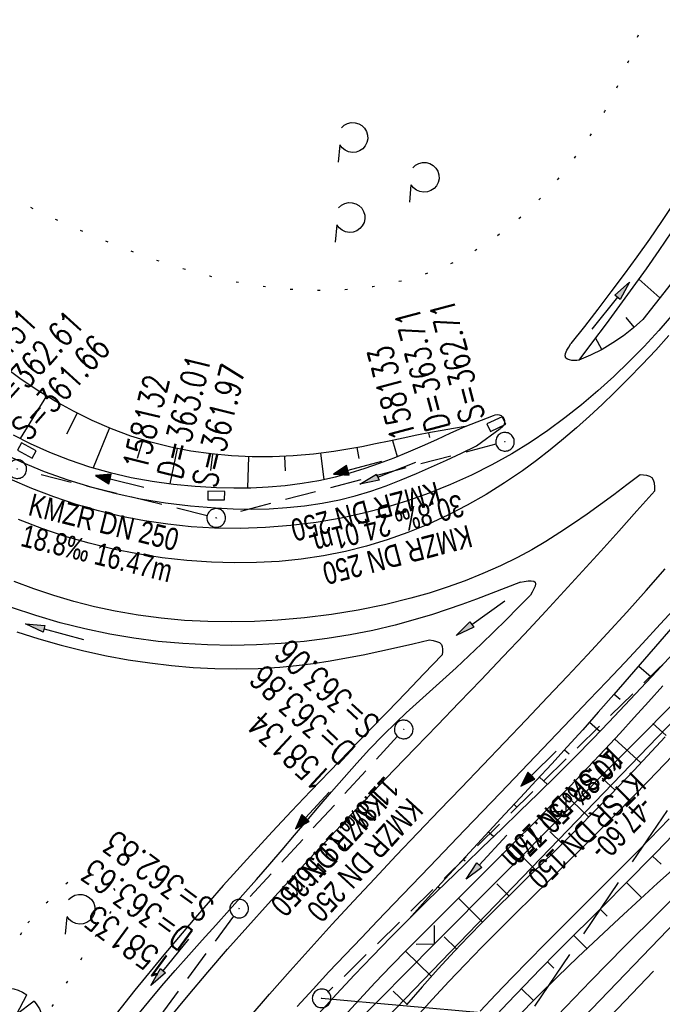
# Model space of a CAD drawing. Extents: x 510579 to 511204, y 466954 to 468018.
# Tile 25 of 48: x 511042 to 511094, y 467193 to 467272. Entities that reach past the tile are written whole.
import ezdxf

# ---------------------------------------------------------------- set-up
doc = ezdxf.new("R2010")
doc.units = 0
doc.header["$LTSCALE"] = 10
doc.header["$MEASUREMENT"] = 0
for name, pattern in [('AUSGEZOGEN', [0]), ('LT00', [0]), ('LT05', [0.7, 0.5, -0.2]), ('LT07', [0.22, 0.02, -0.2]), ('LT08', [0.42, 0.2, -0.1, 0.02, -0.1]), ('STRICHLINIE2', [0.375, 0.25, -0.125])]:
    doc.linetypes.add(name, pattern=pattern)
doc.layers.get('0').update_dxf_attribs({"linetype": 'LT00'})
for name, color, linetype in [('--EK_FBR', 1, 'LT00'), ('--EK_Halt-Pfeil', 4, 'LT00'), ('--EK_Haltung', 7, 'STRICHLINIE2'), ('--EK_Haltung-Text', 140, 'LT00'), ('--EK_Schacht-Text', 5, 'LT00'), ('--EL_DFK_AB_L', 21, 'LT00'), ('--EL_Halt-Pfeil', 4, 'LT00'), ('--EL_Haltung', 182, 'STRICHLINIE2'), ('--EL_Haltung-Text', 182, 'LT00'), ('ABSTAND', 8, 'LT00'), ('DFK_AB_L', 21, 'LT00'), ('DFK_KATASTER', 250, 'LT00'), ('FFH', 61, 'LT05'), ('GEHOELZ_SYMB', 252, 'Continuous'), ('GEMEINDEGRENZE', 3, 'LT08'), ('NSG', 61, 'LT05'), ('PFEIL', 140, 'AUSGEZOGEN'), ('V100_AFBR_BAB', 250, 'LT00'), ('V100_BAUM', 250, 'LT00'), ('V100_BOESCH', 250, 'LT00'), ('V100_BOSCHUNG', 250, 'LT00'), ('V100_GEHOELZ', 250, 'LT07'), ('V100_GRABEN', 250, 'LT00'), ('V100_KA_PRUF', 182, 'LT00'), ('V100_LD_MARK', 250, 'LT00'), ('V100_SINKK', 182, 'LT00'), ('V100_ZAUN', 40, 'LT00')]:
    doc.layers.add(name, color=color, linetype=linetype)
doc.styles.add('Haltungsbeschriftung', font='ARIAL.TTF', dxfattribs={"width": 0.75})
doc.styles.add('schachtbeschriftung', font='romans.shx', dxfattribs={"width": 0.75, "height": 2})
doc.styles.get("Standard").update_dxf_attribs({"font": 'ARIAL.TTF'})

# ---------------------------------------------------------------- blocks, each defined once
blk = doc.blocks.new('GEHOELZ_SYMB')
at = {"layer": 'GEHOELZ_SYMB'}
blk.add_line((0, 0), (1.4, 0), dxfattribs=at)
blk.add_lwpolyline([(-1.388, 0.017), (-1.612, 0.221), (-1.778, 0.474), (-1.876, 0.761), (-1.898, 1.063), (-1.844, 1.361), (-1.718, 1.636), (-1.526, 1.87), (-1.282, 2.05), (-1, 2.162), (-0.7, 2.2), (-0.4, 2.162), (-0.118, 2.05), (0.126, 1.87), (0.318, 1.636), (0.444, 1.361), (0.498, 1.063), (0.476, 0.761), (0.378, 0.474), (0.212, 0.221), (-0.012, 0.017)], dxfattribs=at)
blk = doc.blocks.new('Pfreil3')
at = {"layer": 'PFEIL'}
blk.add_hatch(color=256, dxfattribs=at).paths.add_polyline_path([(-1.549, 0.273), (-1.549, -0.273), (0, 0)])
for p, q in [((-1.549, 0), (-4.831, 0)), ((-1.549, -0.273), (-1.549, 0.273)), ((-1.549, 0.273), (0, 0)), ((0, 0), (-1.549, -0.273))]:
    blk.add_line(p, q, dxfattribs=at)
blk = doc.blocks.new('SYMB0003')
at = {"color": 0, "linetype": 'ByBlock'}
for p, q in [((-0.015712, 0), (0.010166, 0.012015)), ((0, -0.021257), (-0.015712, 0)), ((0.010166, 0.012015), (0, -0.021257))]:
    blk.add_line(p, q, dxfattribs=at)
for points in [[(-0.031395, 0.499013), (-0.093691, 0.491144), (-0.154509, 0.475528), (-0.21289, 0.452414), (-0.267913, 0.422164), (-0.318712, 0.385257), (-0.364484, 0.342274), (-0.404509, 0.293893), (-0.438154, 0.240877), (-0.464888, 0.184062), (-0.484292, 0.124345), (-0.496058, 0.062667), (-0.5, 0)], [(-0.5, 0), (-0.496058, -0.062667), (-0.484292, -0.124345), (-0.464888, -0.184062), (-0.438154, -0.240877), (-0.404509, -0.293893), (-0.364485, -0.342274), (-0.318712, -0.385257), (-0.267914, -0.422164), (-0.21289, -0.452414), (-0.154509, -0.475529), (-0.093691, -0.491144), (-0.031395, -0.499014), (0.031395, -0.499014)], [(0.5, 0), (0.496057, 0.062667), (0.484292, 0.124345), (0.464888, 0.184062), (0.438153, 0.240877), (0.404509, 0.293893), (0.364484, 0.342274), (0.318712, 0.385257), (0.267913, 0.422164), (0.21289, 0.452414), (0.154509, 0.475528), (0.093691, 0.491144), (0.031395, 0.499013), (-0.031395, 0.499013)], [(0.031395, -0.499014), (0.093691, -0.491144), (0.154509, -0.475529), (0.21289, -0.452414), (0.267914, -0.422164), (0.318712, -0.385257), (0.364485, -0.342274), (0.404509, -0.293893), (0.438154, -0.240877), (0.464889, -0.184062), (0.484292, -0.124345), (0.496058, -0.062667), (0.5, 0)]]:
    blk.add_lwpolyline(points, dxfattribs=at)
blk = doc.blocks.new('SYMB1122')
at = {"color": 0, "linetype": 'ByBlock'}
for p, q in [((0.311075, 0.391979), (0.09863, 0.092887)), ((0.09863, 0.092887), (0.418246, 0.260377)), ((-0.475333, -0.172973), (-0.166954, -0.06134)), ((-0.166954, -0.06134), (-0.386962, -0.319059)), ((0.008901, -0.038997), (0.02494, -0.031273)), ((0.377481, -0.336756), (0.093097, -0.145464)), ((0.093097, -0.145464), (0.215406, -0.456826)), ((0.022929, -0.501191), (-0.043246, -0.49913))]:
    blk.add_line(p, q, dxfattribs=at)
for points in [[(-0.316293, 0.394214), (-0.150355, 0.155979), (-0.405806, 0.30112)], [(-0.316355, 0.394287), (-0.266036, 0.429988), (-0.211684, 0.459185), (-0.154136, 0.481431), (-0.094277, 0.496382), (-0.033028, 0.50381), (0.028669, 0.503599)], [(0.028669, 0.503599), (0.089866, 0.495753), (0.149621, 0.480392), (0.207015, 0.457753), (0.261166, 0.428184), (0.31124, 0.39214)], [(-0.508141, 0.010932), (-0.503002, 0.073258), (-0.489922, 0.134413), (-0.469118, 0.19339), (-0.440931, 0.249215), (-0.405825, 0.300971)], [(0.418338, 0.260323), (0.450658, 0.204641), (0.475368, 0.14519), (0.492037, 0.083003), (0.500376, 0.019163), (0.500238, -0.045218), (0.491628, -0.109022), (0.474694, -0.171137), (0.449731, -0.230483), (0.417173, -0.286026), (0.377588, -0.336801)], [(-0.475728, -0.172816), (-0.494391, -0.113127), (-0.505255, -0.05154), (-0.508141, 0.010932)], [(-0.02494, 0.031273), (-0.036039, 0.017355), (-0.04, 0)], [(-0.04, 0), (-0.036039, -0.017355), (-0.02494, -0.031273), (-0.008901, -0.038997), (0.008901, -0.038997)], [(0.008901, 0.038997), (-0.008901, 0.038997), (-0.02494, 0.031273)], [(0.04, 0), (0.036039, 0.017355), (0.02494, 0.031273), (0.008901, 0.038997)], [(0.02494, -0.031273), (0.036039, -0.017355), (0.04, 0)], [(-0.043246, -0.49913), (-0.108608, -0.48859), (-0.172076, -0.469745), (-0.232599, -0.442906), (-0.289176, -0.408519), (-0.340869, -0.367153), (-0.386823, -0.319492)], [(0.215414, -0.456858), (0.153338, -0.479878), (0.088821, -0.494738), (0.022929, -0.501191)]]:
    blk.add_lwpolyline(points, dxfattribs=at)
blk = doc.blocks.new('SYMB0024')
at = {"color": 0, "linetype": 'ByBlock'}
for p, q in [((-0.5, 0.5), (0, 0)), ((0, 0), (0.5, 0.5))]:
    blk.add_line(p, q, dxfattribs=at)
blk = doc.blocks.new('SYMB0652')
at = {"color": 0, "linetype": 'ByBlock'}
blk.add_lwpolyline([(-0.15, -0.075), (0.15, -0.075), (0.15, 0.075), (-0.15, 0.075), (-0.15, -0.075)], dxfattribs=at)
blk = doc.blocks.new('SYMB0070')
at = {"color": 0, "linetype": 'ByBlock'}
for p, q in [((-0.5, 0), (0.2, 0)), ((0.5, 0), (0.2, 0.1)), ((0.2, 0.1), (0.2, 0)), ((0.468, 0), (0.21, 0.086)), ((0.21, 0.086), (0.21, -0.086)), ((0.21, -0.086), (0.468, 0)), ((0.22, -0.072), (0.437, 0)), ((0.23, -0.058), (0.405, 0)), ((0.24, -0.045), (0.374, 0)), ((0.342, 0), (0.25, 0.031)), ((0.25, 0.031), (0.25, -0.031)), ((0.25, -0.031), (0.342, 0)), ((0.26, -0.017), (0.31, 0)), ((0.27, -0.003), (0.279, 0))]:
    blk.add_line(p, q, dxfattribs=at)
for points in [[(0.2, 0), (0.2, -0.1), (0.5, 0)], [(0.437, 0), (0.22, 0.072), (0.22, -0.072)], [(0.405, 0), (0.23, 0.058), (0.23, -0.058)], [(0.374, 0), (0.24, 0.045), (0.24, -0.045)], [(0.31, 0), (0.26, 0.017), (0.26, -0.017)], [(0.279, 0), (0.27, 0.003), (0.27, -0.003)]]:
    blk.add_lwpolyline(points, dxfattribs=at)

msp = doc.modelspace()

# ---------------------------------------------------------------- linework, layer by layer
at = {"layer": '--EK_FBR'}
for points in [[(511095.256, 467248.931), (511093.737, 467247.188), (511092.567, 467245.924), (511091.363, 467244.692), (511090.124, 467243.496), (511088.85, 467242.34), (511087.54, 467241.227), (511086.194, 467240.161), (511084.811, 467239.146), (511083.391, 467238.185), (511081.932, 467237.283), (511080.328, 467236.385), (511078.685, 467235.559), (511077.005, 467234.804), (511075.293, 467234.122), (511073.553, 467233.512), (511071.789, 467232.974), (511070.005, 467232.508), (511068.206, 467232.116), (511066.189, 467231.766), (511064.16, 467231.507), (511062.123, 467231.343), (511060.081, 467231.274), (511058.035, 467231.302), (511056.153, 467231.415), (511054.276, 467231.61), (511052.407, 467231.888), (511050.551, 467232.248), (511048.711, 467232.689), (511046.893, 467233.21), (511045.099, 467233.812), (511043.334, 467234.494), (511041.603, 467235.254)], [(511092.241, 467235.577), (511091.181, 467234.777), (511090.118, 467233.981), (511089.051, 467233.195), (511087.974, 467232.422), (511086.887, 467231.669), (511085.787, 467230.94), (511084.671, 467230.239), (511083.535, 467229.571), (511082.378, 467228.941), (511081.009, 467228.263), (511079.61, 467227.641), (511078.187, 467227.071), (511076.743, 467226.552), (511075.281, 467226.082), (511073.805, 467225.659), (511071.696, 467225.136), (511069.569, 467224.699), (511067.427, 467224.348), (511065.272, 467224.08), (511063.107, 467223.892), (511061.232, 467223.794), (511059.355, 467223.757), (511057.477, 467223.785), (511055.603, 467223.882), (511053.735, 467224.049), (511051.876, 467224.292), (511050.03, 467224.613), (511048.373, 467224.972), (511046.73, 467225.396), (511045.104, 467225.881), (511043.496, 467226.424), (511041.907, 467227.024)], [(511093.437, 467234.306), (511093.428, 467234.617), (511093.399, 467234.908), (511093.33, 467235.16), (511093.202, 467235.353), (511093.02, 467235.467), (511092.788, 467235.531), (511092.523, 467235.562), (511092.241, 467235.577)], [(511054.356, 467191.838), (511055.907, 467193.725), (511057.483, 467195.591), (511059.079, 467197.439), (511060.696, 467199.269), (511062.329, 467201.085), (511063.977, 467202.887), (511065.658, 467204.698), (511067.349, 467206.499), (511069.05, 467208.292), (511070.757, 467210.078), (511072.47, 467211.859), (511074.185, 467213.638), (511075.944, 467215.46), (511077.702, 467217.283), (511079.456, 467219.11), (511081.204, 467220.943), (511082.944, 467222.783), (511084.673, 467224.633), (511086.148, 467226.231), (511087.616, 467227.837), (511089.077, 467229.449), (511090.533, 467231.066), (511091.986, 467232.685), (511093.437, 467234.306)], [(511095.274, 467225.118), (511093.865, 467223.567), (511092.442, 467222.029), (511091.009, 467220.499), (511089.568, 467218.977), (511088.122, 467217.459), (511086.674, 467215.944), (511083.832, 467212.97), (511080.991, 467209.997), (511078.149, 467207.026), (511075.304, 467204.056), (511072.453, 467201.089), (511071.142, 467199.727), (511069.832, 467198.362), (511068.528, 467196.993), (511067.231, 467195.618), (511065.945, 467194.233), (511064.673, 467192.835)]]:
    msp.add_lwpolyline(points, dxfattribs=at)
at = {"layer": '--EK_Haltung'}
for p, q in [((511080.656, 467238.055), (511058.889, 467232.315)), ((511057.436, 467232.303), (511042.901, 467235.873)), ((511102.378, 467228.482), (511067.176, 467194.011)), ((511072.732, 467214.558), (511060.516, 467201.252)), ((511059.564, 467200.097), (511040.578, 467174.369))]:
    msp.add_line(p, q, dxfattribs=at)
at = {"layer": '--EK_Schacht-Text'}
msp.add_line((511066.64, 467193.486), (511086.325, 467191.723), dxfattribs=at)
at = {"layer": '--EL_DFK_AB_L'}
msp.add_line((511102.89, 467224.11), (511070.901, 467190.91), dxfattribs=at)
at = {"layer": '--EL_Haltung'}
for p, q in [((511080.656, 467238.055), (511058.889, 467232.315)), ((511057.436, 467232.303), (511042.901, 467235.873)), ((511102.378, 467228.482), (511067.176, 467194.011)), ((511072.732, 467214.558), (511060.516, 467201.252)), ((511059.564, 467200.097), (511040.578, 467174.369))]:
    msp.add_line(p, q, dxfattribs=at)
at = {"layer": 'DFK_AB_L'}
msp.add_line((511102.89, 467224.11), (511070.901, 467190.91), dxfattribs=at)
at = {"layer": 'DFK_KATASTER'}
msp.add_line((511099.861, 467204.629), (511074.69, 467178.431), dxfattribs=at)
at = {"layer": 'FFH', "flags": 128}
msp.add_lwpolyline([(511028.436, 466972.995), (511027.597, 467018.053), (511038.224, 467088.667), (511064.683, 467164.599), (511095.678, 467210.445), (511114.923, 467246.008), (511126.116, 467286.457), (511133.421, 467321.796), (511124.57, 467369.412), (511172.757, 467347.673), (511187.373, 467347.944)], dxfattribs=at)
at = {"layer": 'GEMEINDEGRENZE', "ltscale": 2.5, "flags": 128}
msp.add_lwpolyline([(511049, 466973.934), (511042.864, 467071.75), (511045.557, 467102.024), (511049.936, 467123.713), (511055.905, 467143.395), (511064.272, 467161.502), (511075.327, 467176.929), (511101.462, 467204.131), (511113.314, 467216.455), (511123.769, 467230.311), (511124.664, 467235.696), (511137.245, 467267.415), (511140.112, 467282.012), (511141.46, 467305.984), (511137.644, 467322.054), (511135.296, 467327.924), (511128.455, 467343.858), (511142.997, 467349.667), (511146.299, 467350.99), (511162.093, 467343.261), (511183.637, 467332.817), (511188.105, 467331.917)], dxfattribs=at)
at = {"layer": 'NSG', "flags": 128}
msp.add_lwpolyline([(511028.438, 466972.995), (511027.598, 467018.055), (511038.227, 467088.668), (511064.684, 467164.602), (511095.68, 467210.445), (511114.926, 467246.012), (511126.117, 467286.457), (511133.422, 467321.797), (511124.57, 467369.414), (511172.758, 467347.676), (511187.373, 467347.947)], dxfattribs=at)
at = {"layer": 'V100_AFBR_BAB'}
for points in [[(511095.256, 467248.931), (511093.737, 467247.188), (511092.567, 467245.924), (511091.363, 467244.692), (511090.124, 467243.496), (511088.85, 467242.34), (511087.54, 467241.227), (511086.194, 467240.161), (511084.811, 467239.146), (511083.391, 467238.185), (511081.932, 467237.283), (511080.328, 467236.385), (511078.685, 467235.559), (511077.005, 467234.804), (511075.293, 467234.122), (511073.553, 467233.512), (511071.789, 467232.974), (511070.005, 467232.508), (511068.206, 467232.116), (511066.189, 467231.766), (511064.16, 467231.507), (511062.123, 467231.343), (511060.081, 467231.274), (511058.035, 467231.302), (511056.153, 467231.415), (511054.276, 467231.61), (511052.407, 467231.888), (511050.551, 467232.248), (511048.711, 467232.689), (511046.893, 467233.21), (511045.099, 467233.812), (511043.334, 467234.494), (511041.603, 467235.254)], [(511092.241, 467235.577), (511091.181, 467234.777), (511090.118, 467233.981), (511089.051, 467233.195), (511087.974, 467232.422), (511086.887, 467231.669), (511085.787, 467230.94), (511084.671, 467230.239), (511083.535, 467229.571), (511082.378, 467228.941), (511081.009, 467228.263), (511079.61, 467227.641), (511078.187, 467227.071), (511076.743, 467226.552), (511075.281, 467226.082), (511073.805, 467225.659), (511071.696, 467225.136), (511069.569, 467224.699), (511067.427, 467224.348), (511065.272, 467224.08), (511063.107, 467223.892), (511061.232, 467223.794), (511059.355, 467223.757), (511057.477, 467223.785), (511055.603, 467223.882), (511053.735, 467224.049), (511051.876, 467224.292), (511050.03, 467224.613), (511048.373, 467224.972), (511046.73, 467225.396), (511045.104, 467225.881), (511043.496, 467226.424), (511041.907, 467227.024)], [(511093.437, 467234.306), (511093.428, 467234.617), (511093.399, 467234.908), (511093.33, 467235.16), (511093.202, 467235.353), (511093.02, 467235.467), (511092.788, 467235.531), (511092.523, 467235.562), (511092.241, 467235.577)], [(511054.356, 467191.838), (511055.907, 467193.725), (511057.483, 467195.591), (511059.079, 467197.439), (511060.696, 467199.269), (511062.329, 467201.085), (511063.977, 467202.887), (511065.658, 467204.698), (511067.349, 467206.499), (511069.05, 467208.292), (511070.757, 467210.078), (511072.47, 467211.859), (511074.185, 467213.638), (511075.944, 467215.46), (511077.702, 467217.283), (511079.456, 467219.11), (511081.204, 467220.943), (511082.944, 467222.783), (511084.673, 467224.633), (511086.148, 467226.231), (511087.616, 467227.837), (511089.077, 467229.449), (511090.533, 467231.066), (511091.986, 467232.685), (511093.437, 467234.306)], [(511095.274, 467225.118), (511093.865, 467223.567), (511092.442, 467222.029), (511091.009, 467220.499), (511089.568, 467218.977), (511088.122, 467217.459), (511086.674, 467215.944), (511083.832, 467212.97), (511080.991, 467209.997), (511078.149, 467207.026), (511075.304, 467204.056), (511072.453, 467201.089), (511071.142, 467199.727), (511069.832, 467198.362), (511068.528, 467196.993), (511067.231, 467195.618), (511065.945, 467194.233), (511064.673, 467192.835)], [(511095.49, 467213.669), (511092.918, 467210.986), (511090.317, 467208.328), (511087.688, 467205.694), (511086.325, 467204.345), (511084.957, 467202.999), (511083.589, 467201.654), (511082.224, 467200.305), (511080.865, 467198.951), (511079.515, 467197.59), (511078.178, 467196.217), (511076.857, 467194.831), (511075.556, 467193.428), (511074.278, 467192.006)], [(511079.372, 467192.44), (511080.654, 467193.805), (511081.951, 467195.158), (511083.26, 467196.5), (511084.578, 467197.834), (511085.903, 467199.163), (511087.23, 467200.489), (511088.558, 467201.814), (511089.883, 467203.141), (511092.237, 467205.52), (511094.573, 467207.914)]]:
    msp.add_lwpolyline(points, dxfattribs=at)
at = {"layer": 'V100_BOESCH'}
for points in [[(511106.824, 467273.645), (511106.285, 467271.765), (511105.678, 467269.906), (511105.006, 467268.07), (511104.268, 467266.262), (511103.465, 467264.483), (511102.599, 467262.737), (511101.67, 467261.027), (511100.867, 467259.66), (511100.028, 467258.317), (511099.155, 467256.994), (511098.253, 467255.689), (511097.327, 467254.399), (511096.381, 467253.123), (511095.418, 467251.856), (511094.442, 467250.598), (511093.459, 467249.345), (511092.471, 467248.094), (511091.711, 467247.408), (511090.907, 467246.774), (511090.061, 467246.196), (511089.179, 467245.676), (511088.264, 467245.216), (511087.32, 467244.819)], [(511078.177, 467239.485), (511077.251, 467239.328), (511076.325, 467239.166), (511075.402, 467238.996), (511074.293, 467238.776), (511073.185, 467238.545), (511072.079, 467238.31), (511070.972, 467238.078), (511069.862, 467237.855), (511068.748, 467237.65), (511067.628, 467237.468), (511065.995, 467237.258), (511064.351, 467237.116), (511062.7, 467237.043), (511061.047, 467237.043), (511059.396, 467237.117), (511057.752, 467237.269), (511056.12, 467237.501), (511054.503, 467237.816), (511052.907, 467238.216), (511051.307, 467238.712), (511049.735, 467239.295), (511048.193, 467239.96), (511046.684, 467240.703), (511045.21, 467241.518), (511043.773, 467242.402), (511042.375, 467243.35), (511041.019, 467244.357)], [(511095.072, 467223.614), (511093.836, 467222.188), (511092.602, 467220.76), (511091.367, 467219.334), (511090.127, 467217.912), (511088.882, 467216.496), (511087.627, 467215.087), (511086.387, 467213.716), (511085.138, 467212.353), (511083.882, 467210.995), (511082.623, 467209.64), (511081.362, 467208.286), (511080.103, 467206.931), (511078.848, 467205.572), (511077.552, 467204.157), (511076.261, 467202.737), (511074.973, 467201.314), (511073.687, 467199.889)], [(511094.244, 467214.529), (511091.742, 467211.821), (511089.196, 467209.155), (511086.605, 467206.532), (511085.438, 467205.379), (511084.266, 467204.232), (511083.091, 467203.087), (511081.919, 467201.941), (511080.75, 467200.79), (511079.591, 467199.632), (511078.443, 467198.461), (511077.31, 467197.276), (511076.001, 467195.86), (511074.717, 467194.422), (511073.457, 467192.962)], [(511096.182, 467207.968), (511093.551, 467205.242), (511090.893, 467202.537), (511089.561, 467201.2), (511088.226, 467199.864), (511086.891, 467198.529), (511085.557, 467197.191), (511084.23, 467195.848), (511082.911, 467194.497), (511081.604, 467193.136), (511080.312, 467191.762)]]:
    msp.add_lwpolyline(points, dxfattribs=at)
at = {"layer": 'V100_BOSCHUNG'}
for p, q in [((511093.834, 467249.822), (511092.134, 467251.32)), ((511091.771, 467247.46), (511091.112, 467248.233)), ((511089.171, 467245.671), (511088.666, 467246.608)), ((511044.508, 467241.939), (511042.406, 467238.51)), ((511046.986, 467240.547), (511046.133, 467238.869)), ((511049.578, 467239.36), (511048.268, 467236.154)), ((511078.11, 467239.474), (511078.113, 467239.456)), ((511052.263, 467238.405), (511051.8, 467236.896)), ((511072.331, 467238.364), (511072.701, 467237.059)), ((511075.221, 467238.961), (511075.323, 467238.591)), ((511055.028, 467237.705), (511054.442, 467234.872)), ((511069.465, 467237.78), (511069.62, 467236.891)), ((511057.864, 467237.257), (511057.712, 467235.927)), ((511060.747, 467237.051), (511060.666, 467234.547)), ((511063.648, 467237.077), (511063.702, 467235.91)), ((511066.554, 467237.322), (511066.807, 467235.22)), ((511092.129, 467220.214), (511093.145, 467219.33)), ((511090.163, 467217.953), (511090.628, 467217.543)), ((511088.181, 467215.707), (511089.021, 467214.957)), ((511093.272, 467215.593), (511094.333, 467214.628)), ((511090.194, 467214.348), (511092.297, 467212.415)), ((511086.176, 467213.485), (511086.546, 467213.146)), ((511084.147, 467211.28), (511084.786, 467210.688)), ((511089.191, 467211.196), (511090.226, 467210.224)), ((511086.091, 467210.023), (511088.121, 467208.056)), ((511082.106, 467209.085), (511082.371, 467208.836)), ((511080.062, 467206.887), (511080.477, 467206.502)), ((511084.995, 467206.908), (511085.99, 467205.923)), ((511081.889, 467205.772), (511083.842, 467203.819)), ((511078.028, 467204.678), (511078.172, 467204.547)), ((511093.243, 467204.928), (511093.923, 467204.265)), ((511091.145, 467202.793), (511092.376, 467201.578)), ((511076.008, 467202.458), (511076.158, 467202.324)), ((511080.73, 467202.689), (511081.696, 467201.722)), ((511077.636, 467201.539), (511079.567, 467199.608)), ((511089.032, 467200.67), (511089.597, 467200.106)), ((511073.997, 467200.233), (511074.006, 467200.224)), ((511076.496, 467198.437), (511077.484, 467197.459)), ((511086.911, 467198.549), (511087.971, 467197.49)), ((511073.392, 467197.278), (511075.457, 467195.256)), ((511084.792, 467196.418), (511085.301, 467195.917)), ((511072.392, 467194.059), (511073.498, 467193.01)), ((511082.689, 467194.267), (511083.681, 467193.314))]:
    msp.add_line(p, q, dxfattribs=at)
at = {"layer": 'V100_GEHOELZ', "flags": 128}
for points in [[(511045.733, 467339.53), (511046.936, 467338.793), (511048.11, 467338.04), (511049.259, 467337.275), (511050.388, 467336.501), (511051.502, 467335.723), (511052.606, 467334.946), (511053.705, 467334.172), (511054.804, 467333.408), (511055.907, 467332.656), (511057.02, 467331.921), (511058.147, 467331.207), (511059.293, 467330.518), (511060.32, 467329.935), (511061.361, 467329.369), (511062.413, 467328.816), (511063.473, 467328.27), (511064.537, 467327.725), (511065.601, 467327.177), (511066.661, 467326.62), (511067.714, 467326.049), (511068.755, 467325.459), (511069.781, 467324.844), (511070.789, 467324.2), (511072.242, 467323.183), (511073.643, 467322.094), (511074.992, 467320.939), (511076.286, 467319.722), (511077.524, 467318.449), (511078.704, 467317.124), (511079.824, 467315.754), (511080.745, 467314.533), (511081.625, 467313.284), (511082.466, 467312.009), (511083.274, 467310.711), (511084.051, 467309.394), (511084.803, 467308.059), (511085.533, 467306.708), (511086.246, 467305.346), (511086.945, 467303.974), (511087.635, 467302.596), (511088.32, 467301.212), (511088.933, 467299.966), (511089.539, 467298.715), (511090.131, 467297.46), (511090.703, 467296.198), (511091.248, 467294.928), (511091.759, 467293.647), (511092.231, 467292.353), (511092.657, 467291.045), (511093.031, 467289.722), (511093.345, 467288.38), (511093.642, 467286.714), (511093.842, 467285.023), (511093.948, 467283.313), (511093.962, 467281.59), (511093.884, 467279.86), (511093.717, 467278.126), (511093.463, 467276.396), (511093.122, 467274.674), (511092.698, 467272.965), (511092.192, 467271.276), (511091.605, 467269.611), (511090.939, 467267.976), (511090.196, 467266.376), (511089.378, 467264.817), (511088.487, 467263.304), (511087.523, 467261.843), (511086.49, 467260.438), (511085.389, 467259.095), (511084.39, 467257.997), (511083.344, 467256.954), (511082.251, 467255.972), (511081.112, 467255.056), (511079.927, 467254.212), (511078.699, 467253.446), (511077.428, 467252.762), (511076.116, 467252.166), (511074.819, 467251.682), (511073.49, 467251.28), (511072.133, 467250.958), (511070.755, 467250.713), (511069.36, 467250.542), (511067.954, 467250.44), (511066.541, 467250.406), (511065.127, 467250.435), (511063.718, 467250.525), (511062.318, 467250.672), (511060.745, 467250.905), (511059.189, 467251.202), (511057.65, 467251.558), (511056.126, 467251.967), (511054.616, 467252.425), (511053.119, 467252.925), (511051.633, 467253.463), (511050.158, 467254.033), (511048.692, 467254.629), (511046.998, 467255.351), (511045.318, 467256.103), (511043.654, 467256.89), (511042.009, 467257.713), (511040.385, 467258.576), (511038.786, 467259.481), (511037.214, 467260.431), (511035.671, 467261.429), (511034.161, 467262.477), (511032.686, 467263.579), (511031.249, 467264.737), (511030.674, 467265.228), (511030.113, 467265.732), (511029.57, 467266.255), (511029.054, 467266.799), (511028.569, 467267.369), (511028.123, 467267.968), (511027.657, 467268.71), (511027.248, 467269.489), (511026.892, 467270.295), (511026.587, 467271.12), (511026.26, 467272.201), (511026.002, 467273.295), (511025.806, 467274.403), (511025.664, 467275.521), (511025.568, 467276.648), (511025.512, 467277.783), (511025.488, 467278.925), (511025.488, 467280.071), (511025.504, 467281.221), (511025.53, 467282.372), (511025.557, 467283.523), (511025.578, 467284.674), (511025.585, 467286.739), (511025.551, 467288.797), (511025.481, 467290.847), (511025.378, 467292.89), (511025.245, 467294.927), (511025.086, 467296.96), (511024.905, 467298.988), (511024.704, 467301.013), (511024.488, 467303.035), (511024.26, 467305.056), (511024.023, 467307.076), (511023.782, 467309.097), (511023.615, 467310.499), (511023.453, 467311.901), (511023.305, 467313.305), (511023.176, 467314.71), (511023.074, 467316.116), (511023.004, 467317.524), (511022.975, 467318.933), (511022.992, 467320.345), (511023.063, 467321.758), (511023.194, 467323.175), (511023.392, 467324.594), (511023.664, 467326.015), (511024.017, 467327.441), (511024.456, 467328.869), (511024.99, 467330.301), (511025.448, 467331.362), (511025.96, 467332.418), (511026.521, 467333.461), (511027.129, 467334.482), (511027.782, 467335.475), (511028.476, 467336.431), (511029.21, 467337.343), (511029.981, 467338.204), (511030.785, 467339.005), (511031.62, 467339.739), (511032.484, 467340.398), (511033.374, 467340.974), (511034.287, 467341.46), (511035.22, 467341.848), (511036.172, 467342.13), (511037.138, 467342.3), (511038.117, 467342.347), (511038.968, 467342.288), (511039.823, 467342.143), (511040.68, 467341.922), (511041.538, 467341.634), (511042.392, 467341.289), (511043.242, 467340.897), (511044.083, 467340.466), (511044.914, 467340.008), (511045.733, 467339.53)], [(511043.006, 467199.547), (511043.8, 467200.404), (511044.597, 467201.254), (511045.4, 467202.09), (511045.671, 467202.362), (511045.957, 467202.621), (511046.271, 467202.857), (511046.665, 467203.082), (511047.094, 467203.257), (511047.542, 467203.374), (511047.991, 467203.424), (511048.424, 467203.399), (511048.826, 467203.29), (511049.145, 467203.12), (511049.431, 467202.889), (511049.693, 467202.611), (511049.935, 467202.297), (511050.164, 467201.959), (511050.387, 467201.608), (511044.616, 467192.304), (511043.484, 467190.686), (511042.354, 467189.066), (511041.229, 467187.443), (511040.112, 467185.815), (511039.005, 467184.18), (511037.912, 467182.537), (511036.703, 467180.683), (511035.511, 467178.818), (511034.332, 467176.944), (511033.165, 467175.063), (511032.007, 467173.176), (511030.853, 467171.286), (511029.703, 467169.394), (511026.67, 467160.912), (511026.437, 467160.519), (511026.206, 467160.145), (511025.982, 467159.807), (511025.767, 467159.525), (511025.565, 467159.316), (511025.379, 467159.2), (511025.211, 467159.194), (511025.071, 467159.302), (511024.948, 467159.506), (511024.837, 467159.787), (511024.737, 467160.126), (511024.643, 467160.504), (511024.552, 467160.901), (511026.597, 467170.214), (511027.009, 467171.46), (511027.427, 467172.703), (511027.853, 467173.941), (511028.294, 467175.172), (511028.753, 467176.393), (511029.235, 467177.601), (511029.744, 467178.794), (511030.286, 467179.97), (511030.865, 467181.125), (511031.486, 467182.258), (511032.107, 467183.297), (511032.761, 467184.318), (511033.442, 467185.325), (511034.143, 467186.321), (511034.857, 467187.31), (511035.577, 467188.297), (511036.296, 467189.284), (511037.008, 467190.276), (511037.91, 467191.574), (511038.792, 467192.884), (511039.656, 467194.204), (511040.505, 467195.533), (511041.345, 467196.867), (511042.177, 467198.206), (511043.006, 467199.547)]]:
    msp.add_lwpolyline(points, dxfattribs=at)
at = {"layer": 'V100_GRABEN'}
for points in [[(511101.729, 467272.972), (511101.325, 467271.258), (511100.847, 467269.572), (511100.313, 467267.972), (511099.711, 467266.399), (511099.045, 467264.85), (511098.321, 467263.323), (511097.542, 467261.818), (511096.714, 467260.332), (511095.84, 467258.863), (511094.926, 467257.41), (511093.975, 467255.97), (511092.993, 467254.543), (511091.983, 467253.127), (511090.951, 467251.719), (511089.901, 467250.318), (511088.837, 467248.923), (511087.764, 467247.53), (511086.686, 467246.14)], [(511102.827, 467272.84), (511102.395, 467271.1), (511101.893, 467269.385), (511101.325, 467267.711), (511100.69, 467266.064), (511099.994, 467264.442), (511099.24, 467262.844), (511098.433, 467261.266), (511097.577, 467259.709), (511096.678, 467258.169), (511095.738, 467256.645), (511094.763, 467255.136), (511093.757, 467253.639), (511092.725, 467252.152), (511091.67, 467250.675), (511090.598, 467249.205), (511089.513, 467247.74), (511088.419, 467246.279), (511087.32, 467244.819)], [(511087.32, 467244.819), (511087.145, 467244.792), (511086.96, 467244.779), (511086.765, 467244.79), (511086.573, 467244.827), (511086.405, 467244.891), (511086.282, 467244.982), (511086.21, 467245.151), (511086.241, 467245.362), (511086.347, 467245.604), (511086.504, 467245.867), (511086.686, 467246.14)], [(511041.839, 467238.812), (511043.195, 467238.112), (511044.754, 467237.407), (511046.351, 467236.783), (511047.981, 467236.24), (511049.639, 467235.776), (511051.321, 467235.388), (511053.022, 467235.076), (511054.737, 467234.836), (511056.462, 467234.667), (511058.191, 467234.568), (511059.577, 467234.538), (511060.96, 467234.554), (511062.338, 467234.62), (511063.709, 467234.738), (511065.07, 467234.91), (511066.418, 467235.141), (511067.752, 467235.433), (511068.946, 467235.751), (511070.128, 467236.116), (511071.298, 467236.521), (511072.459, 467236.962), (511073.612, 467237.432), (511074.759, 467237.925), (511075.901, 467238.435), (511077.039, 467238.957), (511078.177, 467239.485), (511080.455, 467240.354)], [(511080.455, 467240.354), (511080.602, 467240.418), (511080.761, 467240.44), (511080.919, 467240.419), (511081.066, 467240.354), (511081.19, 467240.253), (511081.282, 467240.121), (511081.335, 467239.97), (511081.345, 467239.81), (511081.31, 467239.654), (511081.235, 467239.512), (511081.124, 467239.396), (511080.986, 467239.315)], [(511040.881, 467237.382), (511042.479, 467236.635), (511044.343, 467235.864), (511046.239, 467235.183), (511048.164, 467234.591), (511050.114, 467234.087), (511052.087, 467233.669), (511054.078, 467233.337), (511056.084, 467233.089), (511058.101, 467232.923), (511059.539, 467232.856), (511060.978, 467232.835), (511062.415, 467232.864), (511063.845, 467232.95), (511065.265, 467233.095), (511066.673, 467233.305), (511068.064, 467233.585), (511069.33, 467233.907), (511070.581, 467234.285), (511071.819, 467234.713), (511073.045, 467235.183), (511074.263, 467235.687), (511075.472, 467236.22), (511076.677, 467236.774), (511077.877, 467237.342), (511079.076, 467237.917), (511080.986, 467239.315)], [(511082.614, 467226.946), (511081.444, 467226.491), (511080.273, 467226.04), (511079.099, 467225.598), (511077.921, 467225.168), (511076.737, 467224.755), (511075.547, 467224.363), (511074.349, 467223.996), (511072.557, 467223.505), (511070.746, 467223.078), (511068.92, 467222.715), (511067.082, 467222.417), (511065.233, 467222.183), (511063.377, 467222.014), (511061.403, 467221.905), (511059.427, 467221.868), (511057.45, 467221.904), (511055.477, 467222.013), (511053.51, 467222.195), (511051.551, 467222.451), (511049.604, 467222.78), (511047.6, 467223.199), (511045.615, 467223.697), (511043.651, 467224.274), (511041.711, 467224.928)], [(511082.614, 467226.946), (511082.934, 467227.007), (511083.234, 467227.053), (511083.495, 467227.072), (511083.695, 467227.047), (511083.816, 467226.966), (511083.845, 467226.829), (511083.803, 467226.641), (511083.707, 467226.415), (511083.577, 467226.165), (511083.428, 467225.901)], [(511050.998, 467191.107), (511052.742, 467193.241), (511053.798, 467194.486), (511054.868, 467195.72), (511055.949, 467196.944), (511057.037, 467198.162), (511058.129, 467199.377), (511059.222, 467200.592), (511060.313, 467201.81), (511061.398, 467203.034), (511062.474, 467204.266), (511063.472, 467205.429), (511064.462, 467206.599), (511065.451, 467207.77), (511066.441, 467208.94), (511067.437, 467210.104), (511068.442, 467211.258), (511069.462, 467212.397), (511070.5, 467213.519), (511071.56, 467214.619), (511072.646, 467215.693), (511073.435, 467216.438), (511074.234, 467217.172), (511075.041, 467217.9), (511075.852, 467218.624), (511076.661, 467219.349), (511077.465, 467220.08), (511078.481, 467221.027), (511079.486, 467221.986), (511080.48, 467222.956), (511081.467, 467223.933), (511082.449, 467224.916), (511083.428, 467225.901)], [(511042.132, 467222.965), (511043.909, 467222.393), (511045.708, 467221.882), (511047.524, 467221.431), (511049.356, 467221.037), (511051.082, 467220.72), (511052.817, 467220.456), (511054.558, 467220.246), (511056.303, 467220.094), (511058.05, 467220.002), (511059.796, 467219.974), (511061.539, 467220.013), (511063.276, 467220.12), (511064.626, 467220.253), (511065.971, 467220.424), (511067.312, 467220.63), (511068.651, 467220.865), (511069.987, 467221.124), (511071.32, 467221.403), (511072.652, 467221.696), (511073.984, 467221.999), (511075.314, 467222.307)], [(511075.314, 467222.307), (511075.612, 467222.259), (511075.886, 467222.193), (511076.115, 467222.093), (511076.274, 467221.942), (511076.341, 467221.775), (511076.363, 467221.574), (511076.355, 467221.351), (511076.332, 467221.117)], [(511076.332, 467221.117), (511074.867, 467219.59), (511073.401, 467218.064), (511071.932, 467216.54), (511070.385, 467214.941), (511068.837, 467213.343), (511067.29, 467211.743), (511065.749, 467210.139), (511064.215, 467208.528), (511062.692, 467206.907), (511061.182, 467205.274), (511058.728, 467202.548), (511056.318, 467199.783), (511053.95, 467196.979), (511051.624, 467194.139), (511050.117, 467192.251)], [(511066.426, 467192.264), (511067.84, 467193.823), (511069.276, 467195.364), (511070.73, 467196.887), (511072.202, 467198.395), (511073.687, 467199.889), (511075.157, 467201.343), (511076.635, 467202.788), (511078.119, 467204.227), (511079.606, 467205.662), (511081.093, 467207.096), (511082.577, 467208.531), (511084.056, 467209.972), (511085.527, 467211.419), (511086.987, 467212.877), (511088.432, 467214.348), (511089.733, 467215.698), (511091.022, 467217.059), (511092.304, 467218.427), (511093.582, 467219.8), (511094.857, 467221.176)], [(511094.063, 467218.612), (511092.914, 467217.337), (511091.763, 467216.064), (511090.607, 467214.797), (511089.442, 467213.537), (511088.019, 467212.026), (511086.581, 467210.527), (511085.131, 467209.039), (511083.671, 467207.56), (511082.204, 467206.087), (511080.731, 467204.617), (511079.256, 467203.15), (511077.78, 467201.682), (511076.305, 467200.212), (511074.834, 467198.737), (511073.528, 467197.416), (511072.23, 467196.088), (511070.943, 467194.749), (511069.67, 467193.399), (511068.414, 467192.034)], [(511095.059, 467204.015), (511093.65, 467202.738), (511092.245, 467201.458), (511090.565, 467199.916), (511088.897, 467198.363), (511087.243, 467196.798), (511085.605, 467195.217), (511083.986, 467193.62), (511082.389, 467192.002)], [(511095.152, 467201.782), (511093.719, 467200.373), (511090.981, 467197.644), (511088.272, 467194.89), (511085.591, 467192.109)]]:
    msp.add_lwpolyline(points, dxfattribs=at)
at = {"layer": 'V100_LD_MARK'}
for points in [[(511094.562, 467246.784), (511093.502, 467245.612), (511092.417, 467244.461), (511091.31, 467243.331), (511090.185, 467242.22), (511089.181, 467241.256), (511088.164, 467240.309), (511087.13, 467239.381), (511086.078, 467238.474), (511085.005, 467237.593), (511083.908, 467236.74), (511082.786, 467235.917), (511081.342, 467234.934), (511079.856, 467234.008), (511078.332, 467233.142), (511076.773, 467232.34), (511075.181, 467231.606), (511073.56, 467230.943), (511071.913, 467230.356), (511070.243, 467229.848), (511068.553, 467229.422), (511066.787, 467229.072), (511065.005, 467228.81), (511063.212, 467228.632), (511061.411, 467228.535), (511059.605, 467228.515), (511057.797, 467228.566), (511055.805, 467228.702), (511053.818, 467228.922), (511051.843, 467229.225), (511049.882, 467229.611), (511047.94, 467230.081), (511046.022, 467230.636), (511044.132, 467231.275), (511042.274, 467231.998)], [(511060.821, 467191.909), (511062.46, 467193.817), (511064.119, 467195.707), (511065.796, 467197.581), (511067.49, 467199.442), (511069.196, 467201.29), (511070.913, 467203.129), (511072.64, 467204.962), (511074.374, 467206.788), (511076.112, 467208.61), (511077.852, 467210.429), (511079.594, 467212.247), (511081.336, 467214.066), (511083.075, 467215.887), (511084.81, 467217.712), (511086.412, 467219.408), (511088.006, 467221.11), (511089.591, 467222.822), (511091.164, 467224.544), (511092.722, 467226.279), (511094.263, 467228.029)]]:
    msp.add_lwpolyline(points, dxfattribs=at)
at = {"layer": 'V100_ZAUN'}
for p, q in [((511086.293, 467208.506), (511096.859, 467219.152)), ((511075.726, 467197.859), (511086.293, 467208.506))]:
    msp.add_line(p, q, dxfattribs=at)
msp.add_lwpolyline([(511065.786, 467186.676), (511069.091, 467191.173), (511075.726, 467197.859)], dxfattribs=at)

# ---------------------------------------------------------------- block references
at = {"layer": '--EK_Halt-Pfeil', "yscale": 4, "zscale": 4}
for p, xscale, rotation in [((511069.518, 467236.152), 3.999999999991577, 194.772659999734), ((511050.407, 467235.059), 3.999999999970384, 166.1985600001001), ((511084.077, 467211.961), 4.000000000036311, 224.3992500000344), ((511065.887, 467208.581), 3.999999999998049, 227.4453400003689)]:
    msp.add_blockref('SYMB0070', p, dxfattribs=dict(at, xscale=xscale, rotation=rotation))
at = {"layer": '--EL_Halt-Pfeil', "yscale": 4, "zscale": 4}
for p, xscale, rotation in [((511069.518, 467236.152), 3.999999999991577, 194.772659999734), ((511050.407, 467235.059), 3.999999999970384, 166.1985600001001), ((511084.077, 467211.961), 4.000000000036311, 224.3992500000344), ((511065.887, 467208.581), 3.999999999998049, 227.4453400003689)]:
    msp.add_blockref('SYMB0070', p, dxfattribs=dict(at, xscale=xscale, rotation=rotation))
at = {"layer": 'GEHOELZ_SYMB', "rotation": 264.7377000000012}
for p in [(511068.095, 467262.119), (511073.822, 467258.912), (511067.856, 467255.686), (511046.153, 467200.047)]:
    msp.add_blockref('GEHOELZ_SYMB', p, dxfattribs=at)
at = {"layer": 'PFEIL'}
for p, rotation in [((511091.385, 467251.079), 51.23389244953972), ((511069.714, 467234.832), 201.6203599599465), ((511077.443, 467222.655), 215.5553692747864), ((511042.831, 467223.612), 164.968928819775), ((511078.257, 467203.065), 227.1789933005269), ((511052.904, 467194.505), 230.5759883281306)]:
    msp.add_blockref('Pfreil3', p, dxfattribs=dict(at, rotation=rotation))
at = {"layer": 'V100_BAUM', "xscale": 6.099999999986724, "yscale": 6.099999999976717, "zscale": 6.1, "rotation": 272.6154099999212}
msp.add_blockref('SYMB1122', (511041.207, 467191.222), dxfattribs=at)
at = {"layer": 'V100_KA_PRUF', "xscale": 1.499999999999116, "yscale": 1.5, "zscale": 1.5, "rotation": 272.6154099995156}
for p in [(511081.381, 467238.246), (511042.173, 467236.052), (511058.164, 467232.124), (511073.239, 467215.11), (511060.009, 467200.7), (511066.64, 467193.486)]:
    msp.add_blockref('SYMB0003', p, dxfattribs=at)
at = {"layer": 'V100_SINKK', "yscale": 4.5, "zscale": 4.5}
for p, xscale, rotation in [((511080.68, 467239.677), 4.49999999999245, 204.7046175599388), ((511042.933, 467237.551), 4.50000000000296, 331.8185402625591), ((511058.172, 467233.915), 4.500000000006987, 179.0870974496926)]:
    msp.add_blockref('SYMB0652', p, dxfattribs=dict(at, xscale=xscale, rotation=rotation))
at = {"layer": 'V100_ZAUN', "xscale": 2.100000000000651, "yscale": 2.099999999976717, "zscale": 2.1, "rotation": 45.21608000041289}
for p in [(511086.293, 467208.506), (511075.726, 467197.859)]:
    msp.add_blockref('SYMB0024', p, dxfattribs=at)

# ---------------------------------------------------------------- texts
at = {"layer": '--EK_Haltung-Text', "style": 'Haltungsbeschriftung', "width": 0.75}
for s, rotation, p in [('KMZR DN 250', -13.80143, (511042.961, 467232.368)), ('30.8‰ 24.01m', -165.22734, (511077.775, 467234.06)), ('18.8‰ 16.47m', -13.80143, (511042.351, 467229.882)), ('KMZR DN 250', -165.22734, (511078.428, 467231.585)), ('10.8‰ 50.77m', -135.60075, (511089.808, 467213.617)), ('KTSR DN 150', -135.60075, (511091.599, 467211.788)), ('11.8‰ 19.56m', -132.55466, (511071.712, 467211.453)), ('KMZR DN 250', -132.55466, (511073.598, 467209.722))]:
    msp.add_text(s, height=1.8, rotation=rotation, dxfattribs=at).set_placement(p)
at = {"layer": '--EK_Schacht-Text', "style": 'schachtbeschriftung', "width": 0.75}
for s, rotation, p in [('158131', 47.85088, (511038.767, 467242.098)), ('S=362.71', -255.22736, (511079.77, 467240.148)), ('D=362.61', 47.85088, (511040.902, 467240.165)), ('D=363.71', -255.22736, (511076.985, 467239.414)), ('S=361.66', 47.85088, (511043.037, 467238.233)), ('158133', -255.22736, (511074.2, 467238.679)), ('D=363.01', 76.19857, (511055.352, 467235.124)), ('S=361.97', 76.19857, (511058.149, 467234.437)), ('158132', 76.19857, (511052.555, 467235.811)), ('S=363.06', -222.55466, (511071.443, 467215.741)), ('D=363.86', -222.55466, (511069.495, 467213.62)), ('158134', -222.55466, (511067.547, 467211.498)), ('S=362.83', -216.42473, (511058.156, 467201.136)), ('D=363.63', -216.42473, (511056.446, 467198.818)), ('158135', -216.42473, (511054.736, 467196.501))]:
    msp.add_text(s, height=2, rotation=rotation, dxfattribs=at).set_placement(p)
at = {"layer": '--EL_Haltung-Text', "style": 'Haltungsbeschriftung', "width": 0.75}
for s, rotation, p in [('KMZR DN 250', -165.22734, (511075.878, 467235.07)), ('KMZR DN 250', -13.80143, (511042.961, 467232.368)), ('KTSR DN 150', -135.60075, (511089.711, 467213.817)), ('KMZR DN 250', -132.55466, (511070.689, 467210.167))]:
    msp.add_text(s, height=1.8, rotation=rotation, dxfattribs=at).set_placement(p)
at = {"layer": 'ABSTAND', "width": 0.75}
msp.add_text(' -47.60-', height=1.8, rotation=-133.93631, dxfattribs=at).set_placement((511092.65, 467210.254))

doc.saveas('drawing.dxf')
